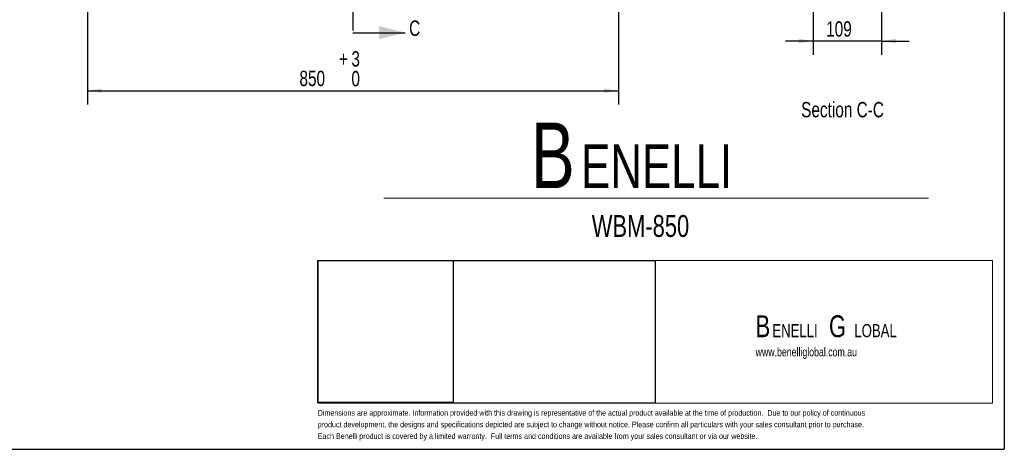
# Model space of a CAD drawing. Header units: millimetres. Extents: x 3 to 415, y 5 to 292.
# Tile 7 of 10: x 190 to 415, y 5 to 104. Entities that reach past the tile are written whole.
import ezdxf

# ---------------------------------------------------------------- set-up
doc = ezdxf.new("R2010")
doc.units = ezdxf.units.MM
doc.linetypes.add('CENTER', pattern=[10.16, 6.35, -1.27, 1.27, -1.27])
doc.layers.add('FORMAT', color=179, linetype='Continuous')
doc.layers.add('LAYER_1', color=179, linetype='Continuous')
doc.styles.add('SLDTEXTSTYLE0', font='TXT', dxfattribs={"width": 0.75})
doc.dimstyles.new('SLDDIMSTYLE0', dxfattribs={"dimtxt": 3.5, "dimasz": 3.302, "dimexe": 0, "dimexo": 0.0625, "dimgap": 0.875, "dimtad": 1, "dimlfac": 7, "dimrnd": 1e-09, "dimzin": 12, "dimdsep": 46, "dimtxsty": 'SLDTEXTSTYLE0', "dimsah": 1, "dimcen": 0.09, "dimadec": 0, "dimazin": 3, "dimtol": 1, "dimtp": 3, "dimtfac": 1, "dimtdec": 0, "dimtofl": 0, "dimtmove": 0, "dimatfit": 3, "dimfxl": 0, "dimfrac": 2, "dimtolj": 1, "dimarcsym": 0})
doc.dimstyles.new('SLDDIMSTYLE4', dxfattribs={"dimtxt": 3.5, "dimasz": 3.302, "dimexe": 0, "dimexo": 0.0625, "dimgap": 0.875, "dimtad": 1, "dimlfac": 7, "dimrnd": 1e-09, "dimzin": 12, "dimdsep": 46, "dimtxsty": 'SLDTEXTSTYLE0', "dimsah": 1, "dimcen": 0.09, "dimadec": 0, "dimazin": 3, "dimtfac": 1, "dimtdec": 0, "dimtmove": 0, "dimatfit": 0, "dimfxl": 0, "dimfrac": 2, "dimtolj": 1, "dimtzin": 12, "dimarcsym": 0})

# ---------------------------------------------------------------- blocks, each defined once
blk = doc.blocks.new('BLOCK 3')
at = {"layer": 'FORMAT', "color": 179, "lineweight": 18}
for p, q in [((407.62, 51.8), (253.44, 51.8)), ((253.44, 51.8), (253.44, 19.17)), ((407.62, 19.17), (407.62, 51.8)), ((253.44, 19.17), (407.62, 19.17))]:
    blk.add_line(p, q, dxfattribs=at)
blk = doc.blocks.new('BLOCK 2')
at = {"layer": 'LAYER_1', "color": 179, "lineweight": 18}
for p, q in [((407.62, 51.8), (253.44, 51.8)), ((253.44, 51.8), (253.44, 19.17)), ((407.62, 19.17), (407.62, 51.8)), ((253.44, 19.17), (407.62, 19.17))]:
    blk.add_line(p, q, dxfattribs=at)
at = {"color": 7, "linetype": 'Continuous'}
blk.add_blockref('BLOCK 3', (0, 0), dxfattribs=at)
blk = doc.blocks.new('SW_NOTE_0')
at = {"layer": 'FORMAT', "color": 0, "attachment_point": 1, "style": 'SLDTEXTSTYLE0'}
for s, insert, char_height in [('B', (0, 19.34), 15), ('ENELLI', (11.48, 14.36), 10)]:
    blk.add_mtext(s, dxfattribs=dict(at, insert=insert, char_height=char_height))
blk = doc.blocks.new('SW_NOTE_0_1')
at = {"layer": 'FORMAT', "color": 0, "attachment_point": 1, "style": 'SLDTEXTSTYLE0'}
for s, insert, char_height in [('B', (0, 6.45), 5), ('G', (16.78, 6.45), 5), ('LOBAL', (22.59, 4.45), 3), ('ENELLI', (3.83, 4.45), 3)]:
    blk.add_mtext(s, dxfattribs=dict(at, insert=insert, char_height=char_height))
blk = doc.blocks.new('_D')
at = {"layer": 'FORMAT'}
for p, q in [((205.58, 121.76), (205.58, 84.22)), ((327.01, 116.08), (327.01, 84.22)), ((205.58, 87.4), (327.01, 87.4))]:
    blk.add_line(p, q, dxfattribs=at)
for points in [[(205.58, 87.4), (208.88, 86.89), (208.88, 87.91)], [(327.01, 87.4), (323.7, 87.91), (323.7, 86.89)]]:
    blk.add_solid(points, dxfattribs=at)
at = {"layer": 'FORMAT', "char_height": 3.5, "attachment_point": 1, "style": 'SLDTEXTSTYLE0'}
for s, insert in [('+', (263.13, 96.43)), ('3', (265.96, 96.43)), ('850', (254.08, 91.96)), ('0', (265.96, 91.91))]:
    blk.add_mtext(s, dxfattribs=dict(at, insert=insert))
blk = doc.blocks.new('_D_9')
at = {"layer": 'FORMAT'}
for p, q in [((371.57, 151.69), (371.57, 95.57)), ((387.21, 111.76), (387.21, 95.57)), ((371.57, 98.75), (365.22, 98.75)), ((387.21, 98.75), (371.57, 98.75)), ((387.21, 98.75), (393.56, 98.75))]:
    blk.add_line(p, q, dxfattribs=at)
for points in [[(371.57, 98.75), (368.27, 99.26), (368.27, 98.24)], [(387.21, 98.75), (390.51, 98.24), (390.51, 99.26)]]:
    blk.add_solid(points, dxfattribs=at)
at = {"layer": 'FORMAT', "insert": (374.54, 103.26), "char_height": 3.5, "attachment_point": 1, "style": 'SLDTEXTSTYLE0'}
blk.add_mtext('109', dxfattribs=at)

msp = doc.modelspace()

# ---------------------------------------------------------------- linework, layer by layer
at = {"color": 7, "linetype": 'CENTER', "lineweight": 25}
msp.add_line((266.2926, 198.9778), (266.2926, 100.6635), dxfattribs=at)
at = {"color": 7, "linetype": 'Continuous', "lineweight": 25}
msp.add_line((266.2926, 100.6635), (278.2926, 100.6635), dxfattribs=at)
msp.add_solid([(278.2926, 100.6635), (272.2926, 102.1635), (272.2926, 99.1635)], dxfattribs=at)
at = {"layer": 'FORMAT'}
for p, q in [((415.2814, 292.2451), (415.2814, 5.4475)), ((258.2638, 16.1164), (258.2638, 48.6256)), ((258.2638, 48.6256), (289.2597, 48.6256)), ((258.3659, 15.9942), (258.3659, 48.6256)), ((258.3659, 48.6256), (335.4578, 48.6256)), ((289.2597, 48.6256), (289.2597, 16.1164)), ((335.4578, 48.6256), (335.4578, 15.9942)), ((289.2597, 16.1164), (258.2638, 16.1164)), ((335.4578, 15.9942), (258.3659, 15.9942)), ((2.9641, 5.4475), (415.2814, 5.4475))]:
    msp.add_line(p, q, dxfattribs=at)
at = {"layer": 'FORMAT', "color": 179, "lineweight": 18}
for p, q in [((273.3979, 62.8392), (397.9086, 62.8392)), ((258.3659, 15.9942), (258.3659, 48.6256)), ((258.3659, 48.6256), (412.5497, 48.6256)), ((412.5497, 48.6256), (412.5497, 15.9942)), ((412.5497, 15.9942), (258.3659, 15.9942))]:
    msp.add_line(p, q, dxfattribs=at)
at = {"layer": 'FORMAT', "lineweight": 18}
for p, q in [((258.2638, 16.1164), (258.2638, 48.6256)), ((258.2638, 48.6256), (289.2597, 48.6256)), ((258.3659, 15.9942), (258.3659, 48.6256)), ((258.3659, 48.6256), (335.4578, 48.6256)), ((289.2597, 48.6256), (289.2597, 16.1164)), ((335.4578, 48.6256), (335.4578, 15.9942)), ((289.2597, 16.1164), (258.2638, 16.1164)), ((335.4578, 15.9942), (258.3659, 15.9942))]:
    msp.add_line(p, q, dxfattribs=at)

# ---------------------------------------------------------------- block references
at = {"layer": 'FORMAT'}
for name, p in [('SW_NOTE_0', (307.0025, 60.7929)), ('BLOCK 2', (4.9256, -3.1736)), ('SW_NOTE_0_1', (358.4004, 29.6197))]:
    msp.add_blockref(name, p, dxfattribs=at)

# ---------------------------------------------------------------- texts
at = {"color": 7, "linetype": 'Continuous', "insert": (279.1739, 103.439), "char_height": 3.5, "attachment_point": 1, "style": 'SLDTEXTSTYLE0'}
msp.add_mtext('C', dxfattribs=at)
at = {"layer": 'FORMAT', "style": 'SLDTEXTSTYLE0'}
for s, insert, char_height, attachment_point in [('Section C-C', (378.2885, 84.8187), 3.5, 2), ('WBM-850', (320.926, 58.9847), 5, 1), ('www.benelliglobal.com.au', (358.4004, 28.7024), 2, 1)]:
    msp.add_mtext(s, dxfattribs=dict(at, insert=insert, char_height=char_height, attachment_point=attachment_point))
at = {"layer": 'LAYER_1', "color": 179, "char_height": 1.3, "attachment_point": 1, "style": 'SLDTEXTSTYLE0'}
for s, insert in [('Dimensions are approximate. Information provided with this drawing is representative of the actual product available at the time of production.  Due to our policy of continuous', (258.2638, 14.4307)), ('product development, the designs and specifications depicted are subject to change without notice. Please confirm all particulars with your sales consultant prior to purchase.', (258.2638, 11.7763)), ('Each Benelli product is covered by a limited warranty.  Full terms and conditions are available from your sales consultant or via our website.', (258.2638, 9.1219))]:
    msp.add_mtext(s, dxfattribs=dict(at, insert=insert))

# ---------------------------------------------------------------- dimensions: what is measured, and where the dimension line sits
at = {"layer": 'FORMAT'}
dim = msp.add_linear_dim(base=(371.5674, 98.7492), p1=(387.2102, 113.035), p2=(371.5674, 152.9635), text='109', dimstyle='SLDDIMSTYLE4', dxfattribs=at)
dim.commit()
dim.dimension.update_dxf_attribs({"geometry": '_D_9', "text_midpoint": (378.4166, 98.7492), "dimtype": 160})
dim = msp.add_linear_dim(base=(327.0069, 87.3976), p1=(205.5783, 123.035), p2=(327.0069, 123.035), angle=0, dimstyle='SLDDIMSTYLE0', dxfattribs=at)
dim.commit()
dim.dimension.update_dxf_attribs({"geometry": '_D', "text_midpoint": (261.3122, 87.3976), "dimtype": 160})

doc.saveas('drawing.dxf')
